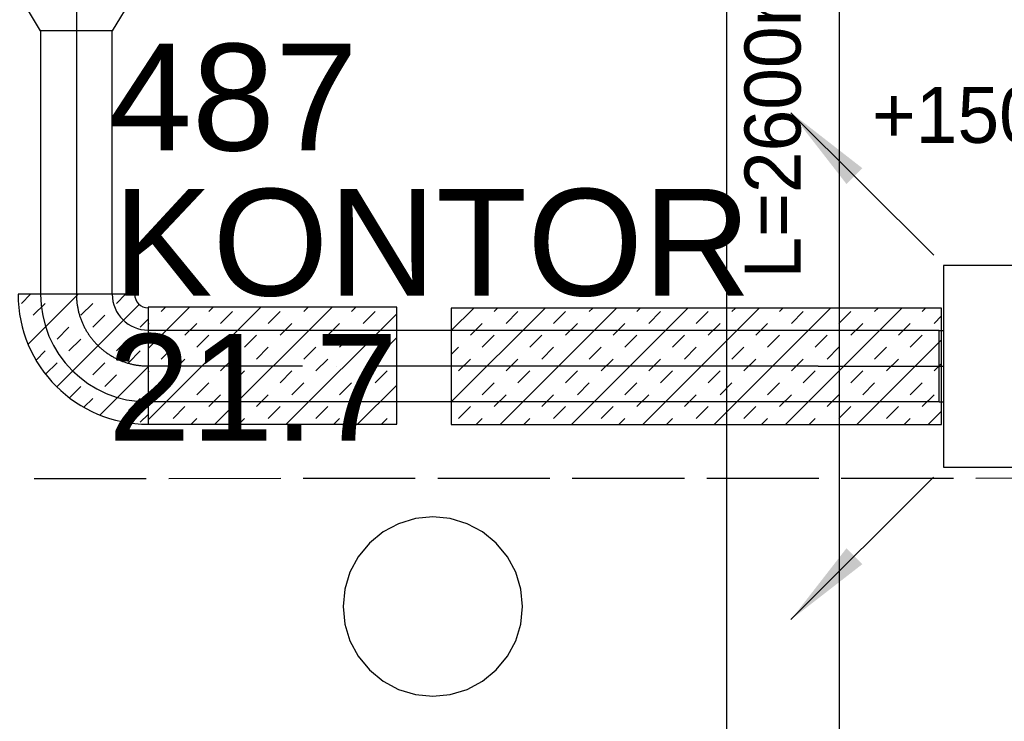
# Model space of a CAD drawing. Header units: millimetres. Extents: x 0 to 83130, y 0 to 53088.
# Tile 63 of 105: x 11193 to 13388, y 42308 to 43873. Entities that reach past the tile are written whole.
import ezdxf

# ---------------------------------------------------------------- set-up
doc = ezdxf.new("R2010")
doc.units = ezdxf.units.MM
doc.header["$LTSCALE"] = 50
doc.header["$MEASUREMENT"] = 0
doc.header["$PDMODE"] = 1
doc.linetypes.add('2V-CENT', pattern=[23, 20, -1.5, 0, -1.5])
doc.linetypes.add('V-OV', pattern=[6, 5, -1])
doc.layers.get('0').update_dxf_attribs({"linetype": 'CONTINUOUS'})
for name, color, linetype in [('20604A200D001$0$832 Rominfo', 7, 'CONTINUOUS'), ('V060-', 3, 'CONTINUOUS'), ('V070-', 3, 'CONTINUOUS'), ('V071-', 1, 'CONTINUOUS'), ('V090-', 2, 'CONTINUOUS'), ('V110', 1, 'CONTINUOUS'), ('V111', 3, 'CONTINUOUS'), ('xref', 7, 'CONTINUOUS')]:
    doc.layers.add(name, color=color, linetype=linetype)
doc.layers.add('20604A200D001$0$S-COLS', color=7, linetype='CONTINUOUS', lineweight=9)
doc.styles.add('20604A200D001$0$Arial', font='arial.ttf', dxfattribs={"height": 238.125})
doc.styles.add('FISO', font='fiso')
doc.styles.add('ISO', font='ISO')
doc.styles.add('SIMPLEX', font='SIMPLEX')

# ---------------------------------------------------------------- blocks, each defined once
blk = doc.blocks.new('TAK_P', base_point=(16247.5, 22586.5))
for p, q in [((16248, 22587), (16247, 22587)), ((16247, 22587), (16247, 22586)), ((16248, 22586), (16248, 22587)), ((16247, 22586), (16248, 22586))]:
    blk.add_line(p, q)
blk = doc.blocks.new('V420', base_point=(455, 404.5))
blk.add_line((455, 404.5), (464, 404.5))
blk.add_solid([(455, 404.5), (459, 405), (459, 404)])
blk = doc.blocks.new('V421', base_point=(455.5, 404.5))
at = {"rotation": 180}
blk.add_blockref('V420', (464.5, 404.5), dxfattribs=at)
blk = doc.blocks.new('CBOJ90_PB', base_point=(86107, 31352))
at = {"color": 0, "linetype": 'ByBlock'}
blk.add_arc((86106, 31353), 1, 270, 360, dxfattribs=at)
blk = doc.blocks.new('KBOJ90_PB', base_point=(86107, 31352))
at = {"color": 0, "linetype": 'ByBlock'}
for p, q in [((86106.5, 31353), (86107.5, 31353)), ((86106, 31352.5), (86106, 31351.5))]:
    blk.add_line(p, q, dxfattribs=at)
for radius in [1.5, 0.5]:
    blk.add_arc((86106, 31353), radius, 270, 360, dxfattribs=at)
blk = doc.blocks.new('3BOJ90_PB', base_point=(86107, 31352))
for p in [(86107, 31353), (86106, 31352)]:
    blk.add_point(p)
at = {"color": 1, "linetype": '2V-CENT'}
blk.add_blockref('CBOJ90_PB', (86107, 31352), dxfattribs=at)
at = {"color": 0, "linetype": 'ByBlock'}
blk.add_blockref('KBOJ90_PB', (86107, 31352), dxfattribs=at)
at = {"style": 'ISO', "flags": 3}
blk.add_attdef('0', (86107, 31352), '', height=1, dxfattribs=at)
blk = doc.blocks.new('C3A', base_point=(16246, 22590.5))
at = {"color": 0, "linetype": 'ByBlock'}
blk.add_line((16247, 22590.5), (16246, 22590.5), dxfattribs=at)
blk = doc.blocks.new('K3A', base_point=(16246, 22590.5))
at = {"color": 0, "linetype": 'ByBlock'}
for p, q in [((16246, 22591), (16247, 22591)), ((16247, 22591), (16247, 22590)), ((16247, 22590), (16246, 22590))]:
    blk.add_line(p, q, dxfattribs=at)
blk = doc.blocks.new('33A', base_point=(16246, 22590.5))
blk.add_point((16247, 22590.5))
at = {"color": 0, "linetype": 'ByBlock'}
blk.add_blockref('K3A', (16246, 22590.5), dxfattribs=at)
at = {"color": 1, "linetype": '2V-CENT'}
blk.add_blockref('C3A', (16246, 22590.5), dxfattribs=at)
at = {"style": 'SIMPLEX', "flags": 3}
blk.add_attdef('0', (16246, 22590.5), '', height=1, dxfattribs=at)
blk = doc.blocks.new('CCDIMF_250X160X75', base_point=(3095.5, 30301.1))
at = {"color": 0, "linetype": 'ByBlock'}
blk.add_line((3058, 30301.1), (3133, 30301.1), dxfattribs=at)
blk = doc.blocks.new('KCDIMF_250X160X75', base_point=(3095.5, 30301.1))
at = {"color": 0, "linetype": 'ByBlock'}
for p, q in [((3058, 30176.1), (3058, 30426.1)), ((3058, 30426.1), (3133, 30381.1)), ((3133, 30381.1), (3133, 30221.1)), ((3133, 30221.1), (3058, 30176.1))]:
    blk.add_line(p, q, dxfattribs=at)
blk = doc.blocks.new('3CDIMF_250X160X75', base_point=(3095.5, 30301.1))
for p in [(3058, 30301.1), (3133, 30301.1)]:
    blk.add_point(p)
at = {"color": 0, "linetype": 'ByBlock'}
blk.add_blockref('KCDIMF_250X160X75', (3095.5, 30301.1), dxfattribs=at)
at = {"color": 1, "linetype": '2V-CENT'}
blk.add_blockref('CCDIMF_250X160X75', (3095.5, 30301.1), dxfattribs=at)
at = {"style": 'SIMPLEX', "flags": 3}
blk.add_attdef('0', (3095.5, 30301.1), '', height=1, dxfattribs=at)
blk = doc.blocks.new('*X126')
at = {"color": 0}
for p, q in [((2210, 47022.9), (2227.4, 47040.3)), ((2210, 46916.8), (2317.4, 47024.2)), ((2227.4, 46987.2), (2253.9, 47013.8)), ((2333.5, 46987.2), (2353.2, 47007)), ((2360, 46960.7), (2385.2, 46985.9)), ((2229.7, 46777.4), (2413.6, 46961.3)), ((2280.4, 46934.2), (2306.9, 46960.7)), ((2306.9, 46907.7), (2333.5, 46934.2)), ((2413, 46907.7), (2438.6, 46933.3)), ((2227.4, 46881.2), (2253.9, 46907.7)), ((2253.9, 46854.7), (2280.4, 46881.2)), ((2360, 46854.7), (2386.5, 46881.2)), ((2439.5, 46881.2), (2460, 46901.7)), ((2366.2, 46754.8), (2477.7, 46866.3)), ((2386.5, 46828.1), (2413, 46854.7)), ((2210, 46810.7), (2227.4, 46828.1)), ((2306.9, 46801.6), (2333.5, 46828.1)), ((2333.5, 46775.1), (2360, 46801.6)), ((2439.5, 46775.1), (2466, 46801.6)), ((2260.2, 46754.8), (2280.4, 46775.1)), ((2472.3, 46754.8), (2492.6, 46775.1))]:
    blk.add_line(p, q, dxfattribs=at)
blk = doc.blocks.new('*X139')
at = {"color": 0}
for p, q in [((11479, 42980.6), (11730, 43231.6)), ((11479, 43139.7), (11570.9, 43231.6)), ((11508.2, 43221.9), (11517.9, 43231.6)), ((11614.2, 43221.9), (11623.9, 43231.6)), ((11627.9, 42970.4), (11889.1, 43231.6)), ((11640.7, 43195.4), (11667.3, 43221.9)), ((11746.8, 43195.4), (11773.3, 43221.9)), ((11787, 42970.4), (12033.3, 43216.7)), ((11826.4, 43221.9), (11836, 43231.6)), ((11932.4, 43221.9), (11942.1, 43231.6)), ((11958.9, 43195.4), (11985.5, 43221.9)), ((11479, 43192.7), (11481.6, 43195.4)), ((11561.2, 43168.9), (11587.7, 43195.4)), ((11773.3, 43168.9), (11799.8, 43195.4)), ((11879.4, 43168.9), (11905.9, 43195.4)), ((11587.7, 43142.4), (11614.2, 43168.9)), ((11693.8, 43142.4), (11720.3, 43168.9)), ((11905.9, 43142.4), (11932.4, 43168.9)), ((12012, 43142.4), (12033.3, 43163.6)), ((11508.2, 43115.8), (11534.7, 43142.4)), ((11720.3, 43115.8), (11746.8, 43142.4)), ((11826.4, 43115.8), (11852.9, 43142.4)), ((11534.7, 43089.3), (11561.2, 43115.8)), ((11640.7, 43089.3), (11667.3, 43115.8)), ((11852.9, 43089.3), (11879.4, 43115.8)), ((11958.9, 43089.3), (11985.5, 43115.8)), ((11479, 43086.7), (11481.6, 43089.3)), ((11667.3, 43062.8), (11693.8, 43089.3)), ((11773.3, 43062.8), (11799.8, 43089.3)), ((11985.5, 43062.8), (12012, 43089.3)), ((11481.6, 43036.3), (11508.2, 43062.8)), ((11587.7, 43036.3), (11614.2, 43062.8)), ((11799.8, 43036.3), (11826.4, 43062.8)), ((11905.9, 43036.3), (11932.4, 43062.8)), ((11946.1, 42970.4), (12033.3, 43057.6)), ((11614.2, 43009.8), (11640.7, 43036.3)), ((11720.3, 43009.8), (11746.8, 43036.3)), ((11932.4, 43009.8), (11958.9, 43036.3)), ((11534.7, 42983.3), (11561.2, 43009.8)), ((11746.8, 42983.3), (11773.3, 43009.8)), ((11852.9, 42983.3), (11879.4, 43009.8)), ((11574.8, 42970.4), (11587.7, 42983.3)), ((11680.9, 42970.4), (11693.8, 42983.3)), ((11893, 42970.4), (11905.9, 42983.3)), ((11999.1, 42970.4), (12012, 42983.3))]:
    blk.add_line(p, q, dxfattribs=at)
blk = doc.blocks.new('*X140')
at = {"color": 0}
for p, q in [((12155.1, 43020.3), (12364.4, 43229.6)), ((12155.1, 43179.4), (12205.3, 43229.6)), ((12250.6, 43221.9), (12258.3, 43229.6)), ((12263.7, 42969.9), (12523.5, 43229.6)), ((12277.1, 43195.4), (12303.7, 43221.9)), ((12383.2, 43195.4), (12409.7, 43221.9)), ((12422.8, 42969.9), (12682.6, 43229.6)), ((12462.8, 43221.9), (12470.5, 43229.6)), ((12568.8, 43221.9), (12576.5, 43229.6)), ((12581.9, 42969.9), (12841.7, 43229.6)), ((12595.3, 43195.4), (12621.9, 43221.9)), ((12701.4, 43195.4), (12727.9, 43221.9)), ((12741, 42969.9), (13000.8, 43229.6)), ((12781, 43221.9), (12788.7, 43229.6)), ((12887, 43221.9), (12894.7, 43229.6)), ((12900.1, 42969.9), (13159.9, 43229.6)), ((12913.5, 43195.4), (12940.1, 43221.9)), ((13019.6, 43195.4), (13046.1, 43221.9)), ((13099.2, 43221.9), (13106.9, 43229.6)), ((13205.2, 43221.9), (13212.9, 43229.6)), ((12197.6, 43168.9), (12224.1, 43195.4)), ((12409.7, 43168.9), (12436.2, 43195.4)), ((12515.8, 43168.9), (12542.3, 43195.4)), ((12727.9, 43168.9), (12754.4, 43195.4)), ((12834, 43168.9), (12860.5, 43195.4)), ((13046.1, 43168.9), (13072.6, 43195.4)), ((13152.2, 43168.9), (13178.7, 43195.4)), ((13231.7, 43195.4), (13248.4, 43212)), ((12224.1, 43142.4), (12250.6, 43168.9)), ((12330.2, 43142.4), (12356.7, 43168.9)), ((12542.3, 43142.4), (12568.8, 43168.9)), ((12648.4, 43142.4), (12674.9, 43168.9)), ((12860.5, 43142.4), (12887, 43168.9)), ((12966.6, 43142.4), (12993.1, 43168.9)), ((13059.2, 42969.9), (13248.4, 43159)), ((13178.7, 43142.4), (13205.2, 43168.9)), ((12155.1, 43126.4), (12171.1, 43142.4)), ((12356.7, 43115.8), (12383.2, 43142.4)), ((12462.8, 43115.8), (12489.3, 43142.4)), ((12674.9, 43115.8), (12701.4, 43142.4)), ((12781, 43115.8), (12807.5, 43142.4)), ((12993.1, 43115.8), (13019.6, 43142.4)), ((13099.2, 43115.8), (13125.7, 43142.4)), ((12171.1, 43089.3), (12197.6, 43115.8)), ((12277.1, 43089.3), (12303.7, 43115.8)), ((12489.3, 43089.3), (12515.8, 43115.8)), ((12595.3, 43089.3), (12621.9, 43115.8)), ((12807.5, 43089.3), (12834, 43115.8)), ((12913.5, 43089.3), (12940.1, 43115.8)), ((13125.7, 43089.3), (13152.2, 43115.8)), ((13231.7, 43089.3), (13248.4, 43106)), ((12303.7, 43062.8), (12330.2, 43089.3)), ((12409.7, 43062.8), (12436.2, 43089.3)), ((12621.9, 43062.8), (12648.4, 43089.3)), ((12727.9, 43062.8), (12754.4, 43089.3)), ((12940.1, 43062.8), (12966.6, 43089.3)), ((13046.1, 43062.8), (13072.6, 43089.3)), ((12224.1, 43036.3), (12250.6, 43062.8)), ((12436.2, 43036.3), (12462.8, 43062.8)), ((12542.3, 43036.3), (12568.8, 43062.8)), ((12754.4, 43036.3), (12781, 43062.8)), ((12860.5, 43036.3), (12887, 43062.8)), ((13072.6, 43036.3), (13099.2, 43062.8)), ((13178.7, 43036.3), (13205.2, 43062.8)), ((12250.6, 43009.8), (12277.1, 43036.3)), ((12356.7, 43009.8), (12383.2, 43036.3)), ((12568.8, 43009.8), (12595.3, 43036.3)), ((12674.9, 43009.8), (12701.4, 43036.3)), ((12887, 43009.8), (12913.5, 43036.3)), ((12993.1, 43009.8), (13019.6, 43036.3)), ((13205.2, 43009.8), (13231.7, 43036.3)), ((12171.1, 42983.3), (12197.6, 43009.8)), ((12383.2, 42983.3), (12409.7, 43009.8)), ((12489.3, 42983.3), (12515.8, 43009.8)), ((12701.4, 42983.3), (12727.9, 43009.8)), ((12807.5, 42983.3), (12834, 43009.8)), ((13019.6, 42983.3), (13046.1, 43009.8)), ((13125.7, 42983.3), (13152.2, 43009.8)), ((13218.3, 42969.9), (13248.4, 42999.9)), ((12210.7, 42969.9), (12224.1, 42983.3)), ((12316.8, 42969.9), (12330.2, 42983.3)), ((12528.9, 42969.9), (12542.3, 42983.3)), ((12635, 42969.9), (12648.4, 42983.3)), ((12847.1, 42969.9), (12860.5, 42983.3)), ((12953.2, 42969.9), (12966.6, 42983.3)), ((13165.3, 42969.9), (13178.7, 42983.3))]:
    blk.add_line(p, q, dxfattribs=at)
blk = doc.blocks.new('20604A200D001$0$COLUMN 743532 - COLUMN 743532-382973-P04')
at = {"layer": '20604A200D001$0$S-COLS', "lineweight": 30}
for p, q in [((0, 200), (-39, 196.2)), ((39, 196.2), (0, 200)), ((-76.5, 184.8), (-111.1, 166.3)), ((-39, 196.2), (-76.5, 184.8)), ((76.5, 184.8), (39, 196.2)), ((111.1, 166.3), (76.5, 184.8)), ((-111.1, 166.3), (-141.4, 141.4)), ((141.4, 141.4), (111.1, 166.3)), ((-141.4, 141.4), (-166.3, 111.1)), ((166.3, 111.1), (141.4, 141.4)), ((-166.3, 111.1), (-184.8, 76.5)), ((184.8, 76.5), (166.3, 111.1)), ((-184.8, 76.5), (-196.2, 39)), ((196.2, 39), (184.8, 76.5)), ((-196.2, 39), (-200, 0)), ((200, 0), (196.2, 39)), ((-200, 0), (-196.2, -39)), ((196.2, -39), (200, 0)), ((-196.2, -39), (-184.8, -76.5)), ((184.8, -76.5), (196.2, -39)), ((-184.8, -76.5), (-166.3, -111.1)), ((166.3, -111.1), (184.8, -76.5)), ((-166.3, -111.1), (-141.4, -141.4)), ((141.4, -141.4), (166.3, -111.1)), ((-141.4, -141.4), (-111.1, -166.3)), ((111.1, -166.3), (141.4, -141.4)), ((-111.1, -166.3), (-76.5, -184.8)), ((76.5, -184.8), (111.1, -166.3)), ((-76.5, -184.8), (-39, -196.2)), ((-39, -196.2), (0, -200)), ((0, -200), (39, -196.2)), ((39, -196.2), (76.5, -184.8))]:
    blk.add_line(p, q, dxfattribs=at)
blk = doc.blocks.new('20604A200D001')
at = {"layer": '20604A200D001$0$S-COLS'}
blk.add_blockref('20604A200D001$0$COLUMN 743532 - COLUMN 743532-382973-P04', (27583.4, 40233.2), dxfattribs=at)
at = {"layer": '20604A200D001$0$832 Rominfo', "color": 7, "style": '20604A200D001$0$Arial'}
for s, p in [('487', (26861.2, 41250.6)), ('KONTOR', (26870, 40926.8)), ('21.7', (26858.4, 40603))]:
    blk.add_text(s, height=238.12, dxfattribs=at).set_placement(p)

msp = doc.modelspace()

# ---------------------------------------------------------------- linework, layer by layer
at = {"layer": 'V060-', "linetype": 'Continuous'}
for p, q in [((11238.99, 43848, 91), (11238.99, 43260.38, -160)), ((11398.99, 43260.38, -160), (11398.99, 43848, 91)), ((11478.99, 43180.38), (12973.06, 43180.38)), ((12973.06, 43180.38), (13243.24, 43180.38)), ((12973.06, 43020.38), (11478.99, 43020.38)), ((13243.24, 43020.38), (12973.06, 43020.38))]:
    msp.add_line(p, q, dxfattribs=at)
at = {"layer": 'V060-', "color": 1, "linetype": '2V-CENT'}
for p, q in [((11318.99, 43848, 91), (11318.99, 43260.38, -160)), ((12973.06, 43100.38), (11478.99, 43100.38)), ((12973.06, 43100.38), (13243.24, 43100.38))]:
    msp.add_line(p, q, dxfattribs=at)
at = {"layer": 'V060-', "color": 1, "linetype": 'Continuous'}
for p, q in [((11448.99, 43260.38), (11188.99, 43260.38)), ((11478.99, 43230.38), (11478.99, 42970.38))]:
    msp.add_line(p, q, dxfattribs=at)
at = {"layer": 'V060-', "color": 1}
for points in [[(11478.99, 42970.38), (12033.27, 42970.38), (12033.27, 43231.59), (11478.99, 43231.59)], [(12155.12, 42969.85), (13248.37, 42969.85), (13248.37, 43229.62), (12155.12, 43229.62)]]:
    msp.add_lwpolyline(points, close=True, dxfattribs=at)
at = {"layer": 'V060-', "color": 1, "linetype": 'Continuous'}
for radius in [290, 30]:
    msp.add_arc((11478.99, 43260.38), radius, 180, 270, dxfattribs=at)
at = {"layer": 'V060-', "color": 1, "linetype": '2V-CENT'}
msp.add_arc((11478.99, 43260.38), 160, 180, 270, dxfattribs=at)
at = {"layer": 'V090-', "linetype": 'V-OV'}
msp.add_line((14174.78, 42850.14), (10844.73, 42848.62), dxfattribs=at)
at = {"layer": 'V110'}
msp.add_lwpolyline([(12769.84, 41288.44), (12769.84, 44288.44), (13019.84, 44288.44), (13019.84, 41288.44)], close=True, dxfattribs=at)

# ---------------------------------------------------------------- block references
at = {"layer": 'V060-', "linetype": 'Continuous', "rotation": 270}
msp.add_blockref('3CDIMF_250X160X75', (11318.99, 43885.5, 91), dxfattribs=at)
at = {"layer": 'V060-', "color": 1, "rotation": 180}
msp.add_blockref('*X126', (13688.96, 90015.23), dxfattribs=at)
at = {"layer": 'V060-', "linetype": 'Continuous', "xscale": 160, "yscale": 160, "zscale": 160, "rotation": 270}
msp.add_blockref('3BOJ90_PB', (11318.99, 43100.38), dxfattribs=at)
at = {"layer": 'V060-', "color": 1}
for name in ['*X139', '*X140']:
    msp.add_blockref(name, (0, 0), dxfattribs=at)
at = {"layer": 'V070-'}
for name, p, xscale, yscale, zscale, rotation in [('V421', (13230.82, 43347.29), 50, 50, 50, 135), ('TAK_P', (13478.07, 43099.92), 450, 450, 450, 180), ('V421', (13230.7, 42852.67), 50, 50, 50, 225)]:
    msp.add_blockref(name, p, dxfattribs=dict(at, xscale=xscale, yscale=yscale, zscale=zscale, rotation=rotation))
at = {"layer": 'V070-', "linetype": 'Continuous', "xscale": 10, "yscale": 160, "zscale": 10, "rotation": 180}
msp.add_blockref('33A', (13253.07, 43099.92), dxfattribs=at)
at = {"layer": 'xref'}
msp.add_blockref('20604A200D001', (-15469.5, 2330.58), dxfattribs=at)

# ---------------------------------------------------------------- texts
at = {"layer": 'V071-', "color": 1, "style": 'FISO'}
msp.add_text('+150m3/h', height=125, dxfattribs=at).set_placement((13093.24, 43598.16))
at = {"layer": 'V111', "color": 1, "style": 'FISO'}
msp.add_text('L=2600mm', height=125, rotation=90, dxfattribs=at).set_placement((12934, 43295.57))

doc.saveas('drawing.dxf')
